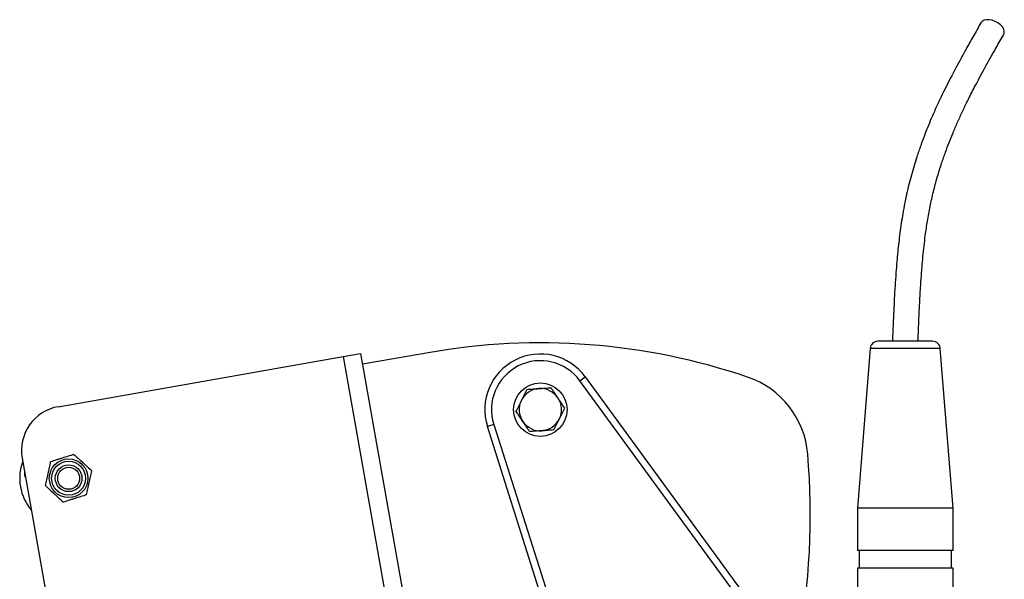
# Model space of a CAD drawing. Header units: millimetres. Extents: x 986 to 1887, y 1234 to 1795.
# Tile 5 of 6: x 986 to 1428, y 1543 to 1795. Entities that reach past the tile are written whole.
import ezdxf

# ---------------------------------------------------------------- set-up
doc = ezdxf.new("R2010")
doc.units = ezdxf.units.MM

msp = doc.modelspace()

# ---------------------------------------------------------------- linework, layer by layer
at = {"color": 7, "linetype": 'Continuous', "lineweight": 25}
for p, q in [((1368.05, 1647.01), (1362.31, 1575.23)), ((1383.81, 1650.23), (1371.54, 1650.23)), ((1396.08, 1650.23), (1383.81, 1650.23)), ((1405.31, 1575.23), (1399.56, 1647.01)), ((1003.13, 1620.85), (1131.16, 1643.43)), ((1131.16, 1643.43), (1139.04, 1644.81)), ((1131.16, 1643.43), (1187.59, 1323.36)), ((1139.04, 1644.81), (1195.47, 1324.75)), ((1169.45, 1645.1), (1139.91, 1639.89)), ((1237.57, 1632.48), (1240, 1634.25)), ((1240, 1634.25), (1310.19, 1538.11)), ((1307.77, 1536.34), (1237.57, 1632.48)), ((1198.84, 1612.84), (1195.98, 1611.93)), ((1253.63, 1430.59), (1195.98, 1611.93)), ((1198.84, 1612.84), (1256.49, 1431.5)), ((986.91, 1597.68), (1036.4, 1317.01)), ((988, 1591.52), (987.94, 1591.13)), ((1362.31, 1575.23), (1362.31, 1556.23)), ((1383.81, 1575.23), (1362.31, 1575.23)), ((1405.31, 1575.23), (1383.81, 1575.23)), ((1405.31, 1556.23), (1405.31, 1575.23)), ((1383.81, 1556.23), (1362.31, 1556.23)), ((1363.06, 1556.23), (1363.06, 1548.23)), ((1405.31, 1556.23), (1383.81, 1556.23)), ((1404.56, 1548.23), (1404.56, 1556.23)), ((1362.31, 1548.23), (1362.31, 1535.59)), ((1383.81, 1548.23), (1362.31, 1548.23)), ((1405.31, 1548.23), (1383.81, 1548.23)), ((1405.31, 1535.59), (1405.31, 1548.23))]:
    msp.add_line(p, q, dxfattribs=at)
at = {"color": 1, "linetype": 'Continuous', "lineweight": 25}
for p, q in [((1383.81, 1647.01), (1368.05, 1647.01)), ((1399.56, 1647.01), (1383.81, 1647.01)), ((988.07, 1591.12), (987.94, 1591.13))]:
    msp.add_line(p, q, dxfattribs=at)
at = {"color": 7, "linetype": 'Continuous', "lineweight": 25, "flags": 128}
msp.add_lwpolyline([(1428.07, 1788.11), (1428.27, 1788.6), (1428.34, 1789.51), (1428.06, 1790.49), (1427.47, 1791.49), (1426.59, 1792.45), (1425.48, 1793.3), (1424.22, 1793.98), (1422.88, 1794.47), (1421.54, 1794.72), (1420.29, 1794.72), (1419.21, 1794.47), (1418.36, 1793.98), (1417.85, 1793.38)], dxfattribs=at)
at = {"color": 7, "linetype": 'Continuous', "lineweight": 25}
for centre, radius in [((1219.81, 1619.51), 12), ((1007.79, 1588.67), 8.7), ((1007.79, 1588.67), 7.63), ((1007.79, 1588.67), 6), ((1007.79, 1588.67), 4.93)]:
    msp.add_circle(centre, radius, dxfattribs=at)
for centre, radius, start, end in [((1219.81, 1359.51), 290, 71.2591, 100), ((1371.54, 1646.73), 3.5, 90, 175.4261), ((1396.08, 1646.73), 3.5, 4.5739, 90), ((1219.81, 1619.51), 25, 36.1358, 197.6358), ((1219.81, 1619.51), 22, 36.1358, 197.6358), ((1300.13, 1596.25), 40, 4.7333, 71.2591), ((1219.81, 1619.51), 9.5, 93.9003, 153.9003), ((1219.81, 1619.51), 9.5, 33.9003, 93.9003), ((1219.81, 1619.51), 9.5, 333.9003, 33.9003), ((1006.61, 1601.15), 20, 100, 190), ((1219.81, 1619.51), 9.5, 153.9003, 213.9003), ((1219.81, 1619.51), 9.5, 273.9003, 333.9003), ((1219.81, 1619.51), 9.5, 213.9003, 273.9003), ((1011.12, 1572.32), 330, 349.5092, 4.7333), ((1007.79, 1588.67), 22, 159.7274, 190), ((990.91, 1590.72), 3, 172, 214.3972), ((1007.79, 1588.67), 22, 190, 220.2726)]:
    msp.add_arc(centre, radius, start, end, dxfattribs=at)
for points, knots in [([(1417.85, 1793.37), (1416.66, 1791.29), (1414.42, 1787.35), (1411.28, 1781.76), (1408.55, 1776.81), (1406.24, 1772.51), (1404.12, 1768.47), (1402.05, 1764.41), (1399.89, 1760.01), (1397.69, 1755.31), (1395.65, 1750.68), (1393.87, 1746.41), (1392.29, 1742.38), (1390.68, 1738.02), (1388.68, 1732.16), (1386.51, 1724.94), (1384.38, 1716.46), (1382.67, 1707.75), (1381.58, 1700.42), (1380.88, 1694.63), (1380.43, 1690.36), (1380.01, 1685.85), (1379.6, 1680.72), (1379.18, 1674.61), (1378.78, 1667.43), (1378.41, 1659.19), (1378.18, 1653.33), (1378.06, 1650.23)], [0, 0, 0, 0, 0.055675, 0.105131, 0.148384, 0.185432, 0.216264, 0.251141, 0.28712, 0.32442, 0.36401, 0.395383, 0.421579, 0.454001, 0.490154, 0.545748, 0.60186, 0.656857, 0.710367, 0.736421, 0.761985, 0.787366, 0.817442, 0.853767, 0.896293, 0.945023, 1, 1, 1, 1]), ([(1389.56, 1650.23), (1389.7, 1653.7), (1389.95, 1660.17), (1390.38, 1669.17), (1390.84, 1676.79), (1391.3, 1683.05), (1391.77, 1688.32), (1392.26, 1693.07), (1392.9, 1698.37), (1393.77, 1704.33), (1394.97, 1710.92), (1396.46, 1717.5), (1398.19, 1723.98), (1400.03, 1729.9), (1401.82, 1735.06), (1403.53, 1739.62), (1405.34, 1744.1), (1407.35, 1748.77), (1409.53, 1753.52), (1411.53, 1757.67), (1413.31, 1761.21), (1414.94, 1764.38), (1416.81, 1767.93), (1419.05, 1772.08), (1421.69, 1776.86), (1424.75, 1782.28), (1426.92, 1786.1), (1428.07, 1788.12)], [0, 0, 0, 0, 0.063123, 0.117914, 0.164368, 0.202537, 0.23288, 0.261571, 0.290668, 0.33208, 0.374467, 0.418322, 0.463761, 0.508698, 0.545937, 0.578763, 0.613172, 0.651443, 0.691709, 0.731143, 0.757208, 0.783305, 0.814248, 0.851375, 0.894707, 0.944252, 1, 1, 1, 1]), ([(1213.69, 1628.61), (1213.29, 1627.79), (1212.88, 1626.97), (1212.08, 1625.33), (1211.68, 1624.51), (1211.28, 1623.68)], [0, 0, 0, 0, 0.5, 0.5, 1, 1, 1, 1]), ([(1213.69, 1628.61), (1214.6, 1628.67), (1215.51, 1628.73), (1217.34, 1628.86), (1218.25, 1628.92), (1219.16, 1628.98)], [0, 0, 0, 0, 0.5, 0.5, 1, 1, 1, 1]), ([(1219.16, 1628.98), (1220.07, 1629.05), (1220.99, 1629.11), (1222.81, 1629.23), (1223.72, 1629.29), (1224.63, 1629.36)], [0, 0, 0, 0, 0.5, 0.5, 1, 1, 1, 1]), ([(1227.69, 1624.8), (1227.18, 1625.56), (1226.67, 1626.32), (1225.65, 1627.84), (1225.14, 1628.6), (1224.63, 1629.36)], [0, 0, 0, 0, 0.5, 0.5, 1, 1, 1, 1]), ([(1230.75, 1620.25), (1230.24, 1621.01), (1229.73, 1621.77), (1228.71, 1623.29), (1228.2, 1624.05), (1227.69, 1624.8)], [0, 0, 0, 0, 0.5, 0.5, 1, 1, 1, 1]), ([(1211.28, 1623.68), (1210.87, 1622.86), (1210.47, 1622.04), (1209.67, 1620.4), (1209.27, 1619.58), (1208.86, 1618.76)], [0, 0, 0, 0, 0.5, 0.5, 1, 1, 1, 1]), ([(1228.34, 1615.33), (1228.74, 1616.15), (1229.14, 1616.97), (1229.95, 1618.61), (1230.35, 1619.43), (1230.75, 1620.25)], [0, 0, 0, 0, 0.5, 0.5, 1, 1, 1, 1]), ([(1211.92, 1614.21), (1211.41, 1614.97), (1210.9, 1615.73), (1209.88, 1617.24), (1209.37, 1618), (1208.86, 1618.76)], [0, 0, 0, 0, 0.5, 0.5, 1, 1, 1, 1]), ([(1225.93, 1610.4), (1226.33, 1611.22), (1226.73, 1612.04), (1227.53, 1613.68), (1227.94, 1614.51), (1228.34, 1615.33)], [0, 0, 0, 0, 0.5, 0.5, 1, 1, 1, 1]), ([(1214.98, 1609.65), (1214.47, 1610.41), (1213.96, 1611.17), (1212.94, 1612.69), (1212.43, 1613.45), (1211.92, 1614.21)], [0, 0, 0, 0, 0.5, 0.5, 1, 1, 1, 1]), ([(1220.45, 1610.03), (1219.54, 1609.97), (1218.63, 1609.9), (1216.81, 1609.78), (1215.89, 1609.72), (1214.98, 1609.65)], [0, 0, 0, 0, 0.5, 0.5, 1, 1, 1, 1]), ([(1225.93, 1610.4), (1225.01, 1610.34), (1224.1, 1610.28), (1222.28, 1610.15), (1221.37, 1610.09), (1220.45, 1610.03)], [0, 0, 0, 0, 0.5, 0.5, 1, 1, 1, 1]), ([(1010.17, 1599.38), (1009.32, 1599.11), (1008.46, 1598.84), (1006.72, 1598.29), (1005.84, 1598.02), (1004.5, 1597.6), (1004.06, 1597.45), (1003.17, 1597.18), (1002.73, 1597.04), (1001.43, 1596.63), (1000.56, 1596.35), (999.71, 1596.09)], [0, 0, 0, 0, 0.25, 0.25, 0.5, 0.5, 0.625, 0.625, 0.75, 0.75, 1, 1, 1, 1]), ([(1010.17, 1599.38), (1010.83, 1598.77), (1011.5, 1598.16), (1012.84, 1596.93), (1013.52, 1596.31), (1014.55, 1595.36), (1014.89, 1595.05), (1015.58, 1594.42), (1015.92, 1594.11), (1016.93, 1593.18), (1017.59, 1592.57), (1018.26, 1591.97)], [0, 0, 0, 0, 0.25, 0.25, 0.5, 0.5, 0.625, 0.625, 0.75, 0.75, 1, 1, 1, 1]), ([(997.33, 1585.38), (997.52, 1586.25), (997.72, 1587.14), (998.12, 1588.93), (998.32, 1589.83), (998.62, 1591.18), (998.72, 1591.64), (998.92, 1592.55), (999.02, 1593), (999.32, 1594.34), (999.52, 1595.22), (999.71, 1596.09)], [0, 0, 0, 0, 0.25, 0.25, 0.5, 0.5, 0.625, 0.625, 0.75, 0.75, 1, 1, 1, 1]), ([(1015.88, 1581.26), (1016.07, 1582.13), (1016.27, 1583.02), (1016.67, 1584.81), (1016.87, 1585.71), (1017.17, 1587.07), (1017.27, 1587.52), (1017.47, 1588.43), (1017.57, 1588.88), (1017.87, 1590.22), (1018.06, 1591.1), (1018.26, 1591.97)], [0, 0, 0, 0, 0.25, 0.25, 0.5, 0.5, 0.625, 0.625, 0.75, 0.75, 1, 1, 1, 1]), ([(997.33, 1585.38), (997.99, 1584.77), (998.65, 1584.16), (1000, 1582.93), (1000.68, 1582.31), (1001.71, 1581.36), (1002.05, 1581.04), (1002.74, 1580.42), (1003.07, 1580.11), (1004.09, 1579.18), (1004.75, 1578.57), (1005.41, 1577.96)], [0, 0, 0, 0, 0.25, 0.25, 0.5, 0.5, 0.625, 0.625, 0.75, 0.75, 1, 1, 1, 1]), ([(1015.88, 1581.26), (1015.02, 1580.99), (1014.16, 1580.72), (1012.42, 1580.17), (1011.54, 1579.89), (1010.21, 1579.47), (1009.76, 1579.33), (1008.88, 1579.05), (1008.44, 1578.92), (1007.13, 1578.5), (1006.27, 1578.23), (1005.41, 1577.96)], [0, 0, 0, 0, 0.25, 0.25, 0.5, 0.5, 0.625, 0.625, 0.75, 0.75, 1, 1, 1, 1])]:
    msp.add_open_spline(points, degree=3, knots=knots, dxfattribs=at)

doc.saveas('drawing.dxf')
